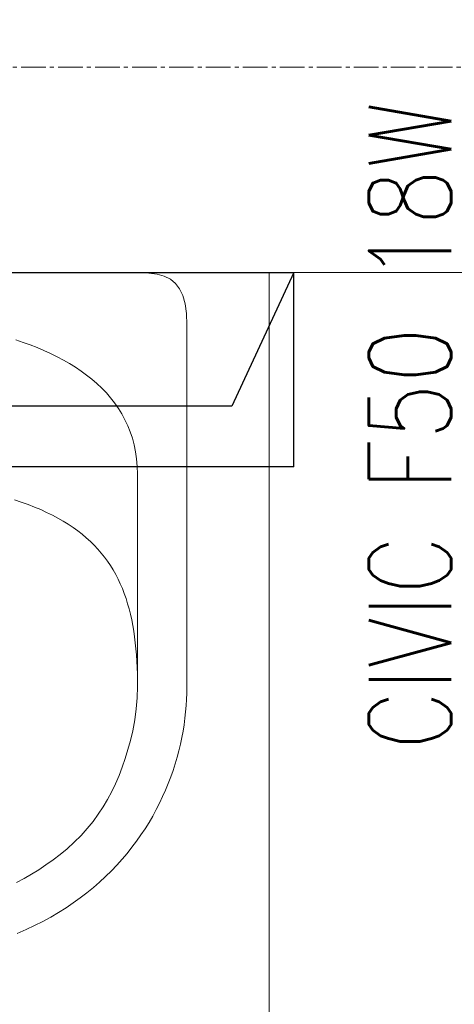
# Model space of a CAD drawing. Header units: centimetres. Extents: x 88729 to 133553, y -16225 to 14174.
# Tile 78 of 106: x 92549 to 92575, y -8835 to -8775. Entities that reach past the tile are written whole.
import ezdxf
from ezdxf.enums import TextEntityAlignment as Align

# ---------------------------------------------------------------- set-up
doc = ezdxf.new("R2010")
doc.units = ezdxf.units.CM
doc.linetypes.add('CENTER2', pattern=[1.125, 0.75, -0.125, 0.125, -0.125])
doc.layers.add('A-ARMATURA', color=252, linetype='Continuous', lineweight=5)
doc.layers.add('E_Istn_pozostaje', color=132, linetype='Continuous', lineweight=25)
for name, color, linetype in [('A-OS', 252, 'CENTER2'), ('A-SCIANY', 252, 'Continuous'), ('A-SUFITY', 252, 'Continuous'), ('E_PODKLAD', 7, 'Continuous'), ('R-MET-IWE', 252, 'Continuous')]:
    doc.layers.add(name, color=color, linetype=linetype)
doc.styles.add('MM_050', font='romans.shx', dxfattribs={"width": 0.8, "height": 16})
doc.styles.get("Standard").update_dxf_attribs({"font": 'txt.shx'})

# ---------------------------------------------------------------- blocks, each defined once
blk = doc.blocks.new('RLX_F50_18W')
at = {"ltscale": 0.1}
for p, q in [((-5.9, -31.5), (-5.9, 31.5)), ((5.9, 31.5), (5.9, -31.5)), ((-2.224, -27.739), (-2.224, 0)), ((5.9, -31.5), (-2.224, -27.739)), ((-5.9, -31.5), (5.9, -31.5))]:
    blk.add_line(p, q, dxfattribs=at)
at = {"ltscale": 0.1, "insert": (-23.112, -36.07), "char_height": 5, "width": 57.67941, "attachment_point": 1, "style": 'MM_050'}
blk.add_mtext('CIVIC F50 18W', dxfattribs=at)
at = {"ltscale": 0.1, "flags": 9}
blk.add_attdef('RLXLUM', (0, 0), '', height=0.1, dxfattribs=at)
blk = doc.blocks.new('A$C3A7D2EB8')
at = {"layer": 'A-ARMATURA'}
for points in [[(-14.689, -19.639), (-15.225, -19.406), (-15.744, -19.162), (-16.246, -18.907), (-16.733, -18.641), (-17.203, -18.365), (-17.658, -18.08), (-18.097, -17.784), (-18.521, -17.48), (-18.929, -17.167), (-19.322, -16.846), (-19.701, -16.518), (-20.064, -16.181), (-20.413, -15.838), (-20.748, -15.488), (-21.069, -15.132), (-21.375, -14.771), (-21.668, -14.404), (-21.947, -14.032), (-22.212, -13.655), (-22.464, -13.274), (-22.703, -12.89), (-22.93, -12.502), (-23.143, -12.111), (-23.344, -11.717), (-23.532, -11.322), (-23.708, -10.925), (-23.872, -10.526), (-24.024, -10.127), (-24.165, -9.727), (-24.294, -9.327), (-24.411, -8.927), (-24.518, -8.528), (-24.613, -8.13), (-24.698, -7.734), (-24.772, -7.339), (-24.836, -6.947), (-24.889, -6.557), (-24.932, -6.171), (-24.966, -5.788), (-24.989, -5.409), (-25.003, -5.035), (-25.008, -4.665), (-25.008, -4.665), (-25.008, 17.362), (-24.981, 18.054), (-24.899, 18.645), (-24.762, 19.142), (-24.568, 19.551), (-24.315, 19.879), (-24.002, 20.133), (-23.629, 20.319), (-23.193, 20.443), (-22.695, 20.513), (-22.131, 20.535), (-0.008, 20.535)], [(-14.608, 16.445), (-15.045, 16.297), (-15.475, 16.141), (-15.896, 15.976), (-16.31, 15.802), (-16.714, 15.619), (-17.108, 15.427), (-17.491, 15.224), (-17.864, 15.012), (-18.225, 14.789), (-18.574, 14.556), (-18.909, 14.312), (-19.231, 14.058), (-19.539, 13.792), (-19.832, 13.514), (-20.109, 13.225), (-20.37, 12.924), (-20.614, 12.611), (-20.841, 12.286), (-21.05, 11.947), (-21.24, 11.596), (-21.41, 11.232), (-21.561, 10.855), (-21.691, 10.464), (-21.799, 10.059), (-21.886, 9.64), (-21.95, 9.206), (-21.991, 8.758), (-22.008, 8.296), (-22.008, 8.296), (-22.008, -4.636), (-21.981, -5.32), (-21.924, -5.987), (-21.837, -6.649), (-21.72, -7.32), (-21.577, -7.901), (-21.424, -8.462), (-21.257, -9.005), (-21.077, -9.531), (-20.881, -10.041), (-20.668, -10.536), (-20.437, -11.017), (-20.186, -11.487), (-19.913, -11.945), (-19.617, -12.393), (-19.296, -12.832), (-18.95, -13.264), (-18.576, -13.689), (-17.721, -14.505), (-17.299, -14.846), (-16.87, -15.17), (-16.436, -15.476), (-15.997, -15.766), (-15.551, -16.039), (-15.101, -16.295), (-14.644, -16.536)], [(-14.513, 6.728), (-14.935, 6.587), (-15.343, 6.44), (-15.735, 6.287), (-16.113, 6.128), (-16.476, 5.962), (-16.825, 5.79), (-17.16, 5.613), (-17.481, 5.428), (-17.789, 5.238), (-18.084, 5.041), (-18.365, 4.838), (-18.634, 4.629), (-18.89, 4.413), (-19.134, 4.191), (-19.366, 3.962), (-19.586, 3.727), (-19.795, 3.486), (-19.992, 3.239), (-20.179, 2.985), (-20.355, 2.724), (-20.52, 2.457), (-20.675, 2.184), (-20.82, 1.904), (-20.955, 1.617), (-21.081, 1.325), (-21.197, 1.025), (-21.305, 0.719), (-21.404, 0.407), (-21.494, 0.088), (-21.576, -0.238), (-21.65, -0.57), (-21.716, -0.909), (-21.775, -1.255), (-21.826, -1.607), (-21.871, -1.966), (-21.909, -2.331), (-21.94, -2.703), (-21.965, -3.082), (-21.984, -3.468), (-21.997, -3.86), (-22.005, -4.259), (-22.008, -4.665)]]:
    blk.add_lwpolyline(points, dxfattribs=at)
blk = doc.blocks.new('A$Ce817dbbb')
at = {"layer": 'A-OS', "color": 252, "lineweight": 9, "ltscale": 2}
blk.add_line((-2608.234, -19243.517), (3323.946, -19243.517), dxfattribs=at)
at = {"layer": 'A-SCIANY', "color": 252, "lineweight": 9, "ltscale": 3}
blk.add_line((1057.104, -19256.017), (1207.104, -19256.017), dxfattribs=at)
at = {"layer": 'A-SUFITY', "lineweight": 0, "ltscale": 0.1}
blk.add_line((1162.104, -19429.017), (1162.104, -19256.017), dxfattribs=at)
at = {"layer": 'A-ARMATURA', "color": 252, "lineweight": 9, "xscale": -1}
blk.add_blockref('A$C3A7D2EB8', (1132.096, -19276.552), dxfattribs=at)
at = {"layer": 'R-MET-IWE', "color": 252, "lineweight": 9, "width": 0.75}
for tag, rotation, p in [('0-', 90, (-1139.045, -4143.611)), ('0-', 90, (-1113.045, -4143.611)), ('0-', 90, (-1087.045, -4143.611)), ('2-', 90, (-796.045, -4143.611)), ('2-', 90, (-505.045, -4143.611)), ('0-', 90, (-480.045, -4143.611)), ('0-', 90, (-456.045, -4143.611)), ('2-', 90, (-166.045, -4143.611)), ('2-', 90, (-625.663, -4833.611)), ('2-', 90, (-599.663, -4833.611)), ('2-', 90, (-573.663, -4833.611)), ('0-', 180, (-2169.638, -4848.468)), ('0-', 180, (-2169.638, -4873.468)), ('0-', 180, (-2169.638, -4899.468)), ('-2', 90, (-1661.47, -4961.645)), ('-2', 90, (-1636.47, -4961.645)), ('0-', 270, (-1489.782, -4968.061)), ('0-', 270, (-1464.782, -4968.061)), ('0-', 270, (-1439.782, -4968.061)), ('0-', 270, (-1364.782, -4968.061)), ('0-', 270, (-1339.782, -4968.061)), ('0-', 270, (-1314.782, -4968.061)), ('0-', 270, (328.218, -4968.061)), ('0-', 270, (354.218, -4968.061)), ('0-', 270, (1256.218, -4968.061)), ('0-', 270, (1282.218, -4968.061)), ('0-', 90, (-513.045, -5496.611)), ('0-', 90, (-487.045, -5496.611)), ('K.S.-', 90, (-487.045, -5766.111)), ('0-', 90, (-513.045, -5766.111)), ('1-', 90, (-539.045, -6114.611)), ('0-', 90, (-513.045, -6114.611)), ('0-', 90, (-487.045, -6114.611)), ('0-', 90, (301.955, -6545.611)), ('0-', 90, (327.955, -6545.611)), ('0-', 90, (353.955, -6545.611)), ('0-', 90, (416.113, -6545.611)), ('0-', 90, (1255.955, -6545.611)), ('0-', 90, (1281.955, -6545.611)), ('1-', 90, (2382.955, -6845.611)), ('1-', 90, (2408.955, -6845.611)), ('1-', 90, (2434.955, -6845.611)), ('1-', 90, (2827.955, -6845.611)), ('1-', 90, (2853.955, -6845.611)), ('1-', 90, (2879.955, -6845.611)), ('<-2', 90, (-910.64, -10482.409)), ('2->', 90, (-718.146, -10854.38)), ('2->', 90, (-692.146, -10854.38)), ('2->', 90, (-744.146, -10870.803)), ('-0', 90, (-186.093, -12450.121)), ('1-', 90, (2264.472, -12866.38)), ('1-', 90, (2290.472, -12866.38)), ('1-', 90, (2316.472, -12866.38)), ('1-', 90, (2709.472, -12866.38)), ('1-', 90, (2735.472, -12866.38)), ('1-', 90, (2761.472, -12866.38)), ('<-KL', 90, (-700.012, -16780.913)), ('-0', 90, (-179.939, -18957.533)), ('0->', 90, (-1257.528, -23179.046)), ('0->', 90, (-1231.528, -23179.046)), ('0->', 90, (-1205.528, -23179.046)), ('0->', 90, (-600.528, -23179.046)), ('0->', 90, (-574.528, -23179.046)), ('0->', 90, (-1692.528, -24074.046)), ('0->', 90, (-1666.528, -24074.046)), ('0->', 90, (-1640.528, -24074.046)), ('0->', 90, (-1486.528, -24074.046)), ('0->', 90, (-1460.528, -24074.046)), ('0->', 90, (-1434.528, -24074.046)), ('<-0', 90, (-499.818, -24383.565)), ('<-0', 90, (-298.109, -24383.565)), ('<-0', 180, (-587.122, -25088.859)), ('<-0', 270, (-496.631, -25202.677)), ('<-0', 180, (-1353.253, -25419.359)), ('<-0', 180, (-1187.253, -25444.101)), ('<-0', 90, (-179.614, -25454.222)), ('<-0', 90, (-69.593, -26375.359)), ('<-0', 90, (-43.593, -26375.359))]:
    blk.add_attdef(tag, text='', height=17, rotation=rotation, dxfattribs=at).set_placement(p, align=Align.MIDDLE)
for tag, p in [('2-', (1424.812, -4179.204)), ('2-', (1424.812, -4205.204)), ('K.S.-', (-76.891, -4264.204)), ('KL-', (-613.132, -4292.185)), ('1-', (-613.132, -4312.185)), ('1-', (-613.132, -4332.185)), ('K.S.-', (1414.126, -4333.662)), ('0-', (-70.188, -4341.204)), ('0-', (469.812, -4341.204)), ('1-', (-613.132, -4352.185)), ('0-', (1424.812, -4361.204)), ('0-', (-70.188, -4367.204)), ('1-', (469.812, -4367.204)), ('0-', (1099.812, -4368.204)), ('2-', (1424.812, -4387.204)), ('1-', (-70.188, -4393.204)), ('1-', (469.812, -4393.204)), ('1-', (1099.812, -4394.204)), ('2-', (1424.812, -4413.204)), ('2-', (-70.188, -4419.204)), ('2-', (1099.812, -4420.204)), ('2-', (469.812, -4444.204)), ('K.S.-', (-76.891, -4445.204)), ('2-', (1099.812, -4446.204)), ('2-', (469.812, -4470.204)), ('2-', (-825.188, -4496.204)), ('2-', (-825.188, -4522.204)), ('2-', (-70.188, -4574.204)), ('2-', (-70.188, -4600.204)), ('K.S.-', (1089.126, -4600.662)), ('2-', (1099.812, -4653.204)), ('2-', (-70.188, -4669.204)), ('2-', (1099.812, -4679.204)), ('-1', (1806.777, -4690.779)), ('1-', (-70.188, -4695.204)), ('2-', (1099.812, -4705.204)), ('-1', (1806.777, -4716.295)), ('K.S.-', (-73.204, -4721.204)), ('-1', (1806.777, -4743.07)), ('FR-', (-70.188, -4747.204)), ('0-', (-1066.188, -6382.704)), ('0-', (-1066.188, -6408.704)), ('2-', (1729.812, -6586.204)), ('2-', (1729.812, -6612.204)), ('2-', (1729.812, -6638.204)), ('2-', (1729.812, -6664.204)), ('K.S.-', (469.812, -6788.204)), ('1-', (-962.188, -6915.204)), ('1-', (-460.188, -6923.204)), ('1-', (469.812, -6923.204)), ('2-', (1729.812, -6923.204)), ('2-', (1729.812, -6949.204)), ('1-', (-460.188, -6949.204)), ('1-', (469.812, -6949.204)), ('K.S.-', (2901.812, -6960.204)), ('2-', (1729.812, -6975.204)), ('2-', (1729.812, -7001.204)), ('2-', (-460.188, -7026.204)), ('0-', (469.812, -7026.204)), ('2-', (-460.188, -7052.204)), ('0-', (469.812, -7052.204)), ('2-', (-460.188, -7078.204)), ('2-', (469.812, -7078.204)), ('1-', (2901.812, -7088.204)), ('2-', (469.812, -7104.204)), ('1-', (2901.812, -7114.204)), ('0-', (1729.812, -7131.204)), ('2-', (-460.188, -7141.204)), ('0-', (1729.812, -7157.204)), ('2-', (-460.188, -7167.204)), ('2-', (469.812, -7181.204)), ('2-', (1729.812, -7183.204)), ('0-', (-460.188, -7193.204)), ('2-', (469.812, -7207.204)), ('2-', (1729.812, -7209.204)), ('K.S.-', (-470.874, -7217.662)), ('2-', (469.812, -7233.204)), ('2-', (1729.812, -7235.204)), ('1-', (-460.188, -7245.204)), ('2-', (469.812, -7259.204)), ('2-', (1729.812, -7261.204)), ('2-', (1729.812, -7287.204)), ('2-', (-460.188, -7297.204)), ('2->', (-943.671, -10542.973)), ('-1', (1688.294, -10711.548)), ('-1', (1688.294, -10737.548)), ('-1', (1688.294, -10763.548)), ('<-2', (1685.551, -12605.392)), ('2->', (1611.329, -12636.472)), ('2->', (1611.329, -12658.973)), ('2->', (1590.766, -12684.973)), ('K.S.-', (2783.329, -12980.973)), ('2->', (-578.671, -13046.973)), ('2->', (-578.671, -13072.973)), ('<-2', (-476.881, -13105.942)), ('1-', (2783.329, -13108.973)), ('1-', (2783.329, -13134.973)), ('<-1', (-610.787, -16857.829)), ('<-1', (-610.787, -16877.829)), ('<-1', (1688.294, -17218.96)), ('<-1', (1688.294, -17244.96)), ('<-1', (1688.294, -17270.96)), ('<-1', (-478.914, -18553.429)), ('<-0', (-2287.983, -23879.575)), ('<-0', (-2287.983, -23905.575)), ('<-0', (-2287.983, -23931.575)), ('<-0', (-343.077, -24738.183)), ('<-0', (-478.914, -25059.683))]:
    blk.add_attdef(tag, text='', height=17, dxfattribs=at).set_placement(p, align=Align.MIDDLE)

msp = doc.modelspace()

# ---------------------------------------------------------------- block references
at = {"layer": 'E_Istn_pozostaje', "rotation": 90}
msp.add_blockref('RLX_F50_18W', (92533.978, -8796.526), dxfattribs=at)
at = {"layer": 'E_PODKLAD'}
msp.add_blockref('A$Ce817dbbb', (91401.874, 10465.391), dxfattribs=at)

doc.saveas('drawing.dxf')
